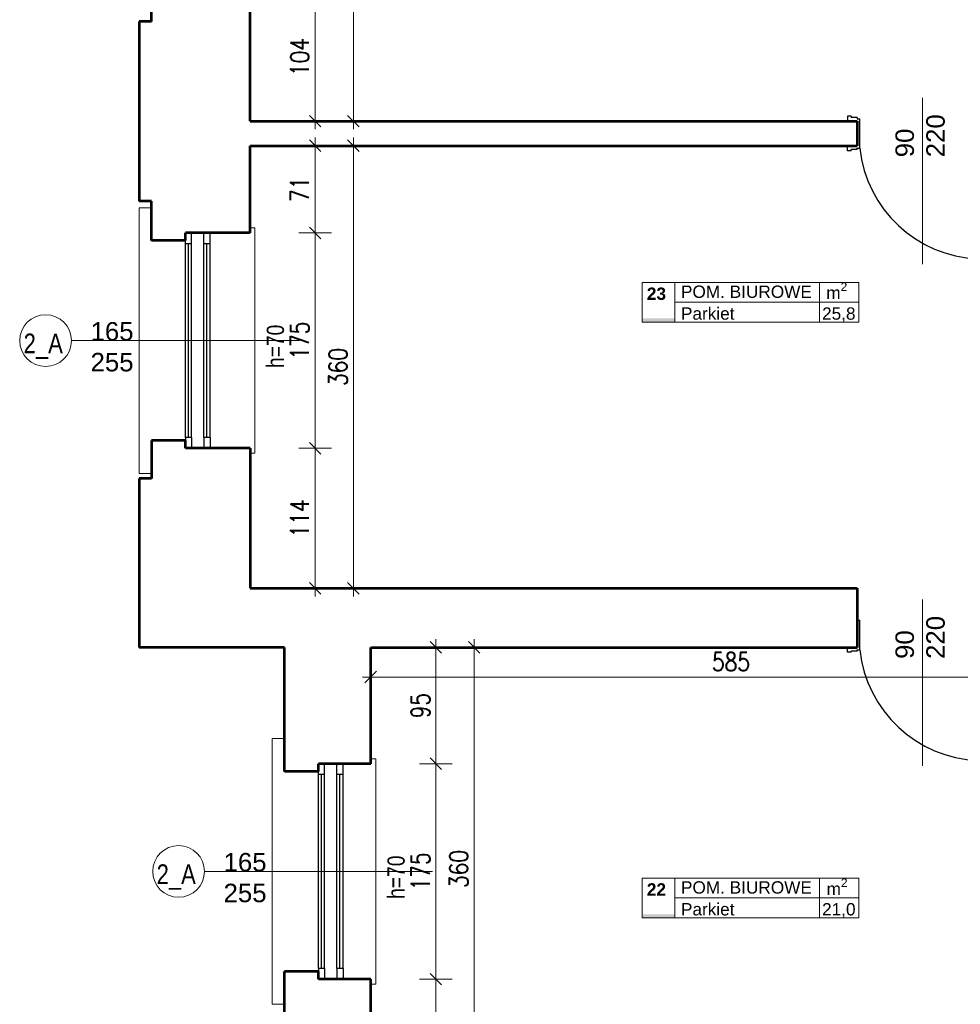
# Model space of a CAD drawing. Header units: millimetres. Extents: x 56977 to 67992, y 30187 to 42235.
# Tile 52 of 130: x 58748 to 59512, y 35043 to 35843. Entities that reach past the tile are written whole.
import ezdxf

# ---------------------------------------------------------------- set-up
doc = ezdxf.new("R2010")
doc.units = ezdxf.units.MM
doc.header["$MEASUREMENT"] = 0
doc.layers.get('0').update_dxf_attribs({"lineweight": 13})
doc.layers.get('DEFPOINTS').update_dxf_attribs({"lineweight": 13})
doc.layers.add('AI-OKNA', color=4, linetype='Continuous')
for name, color, linetype, lineweight in [('AI-OPISY', 3, 'Continuous', 13), ('AI_MURY', 40, 'Continuous', 53), ('AI_WIDOK', 8, 'Continuous', 13), ('Lines', 7, 'Continuous', 13), ('OPISY TABELKI', 30, 'Continuous', 13), ('wymiary', 8, 'Continuous', 13)]:
    doc.layers.add(name, color=color, linetype=linetype, lineweight=lineweight)
doc.styles.add('GENERATED_STYLE_2', font='txt.shx')
doc.styles.get("Standard").update_dxf_attribs({"font": 'txt.shx'})
doc.styles.add('Style-ROMANS', font='ROMANS.shx')
doc.styles.add('WYMIAROWY-08', font='ROMANS.shx', dxfattribs={"width": 0.8})
doc.dimstyles.new('DYBY', dxfattribs={"dimscale": 100, "dimtxt": 0.15, "dimasz": 0.05, "dimexe": 0.05, "dimexo": 0.1, "dimgap": 0.05, "dimtad": 1, "dimdec": 0, "dimdsep": 46, "dimlunit": 5, "dimtxsty": 'WYMIAROWY-08', "dimblk": 'M_STRZ', "dimcen": 0.1, "dimse1": 1, "dimse2": 1, "dimclrd": 7, "dimclre": 7, "dimclrt": 1, "dimadec": 0, "dimazin": 0, "dimtfac": 1, "dimtdec": 0, "dimtmove": 2, "dimatfit": 3, "dimldrblk": 'M_STRZ', "dimfxl": 0, "dimtolj": 1, "dimarcsym": 0})

# ---------------------------------------------------------------- blocks, each defined once
blk = doc.blocks.new('M_STRZ')
for p, q in [((0, 2.66), (0, 0)), ((-1.33, 0), (1.33, 0)), ((-0.94, -0.94), (0.94, 0.94)), ((0, 0), (0, -2.66))]:
    blk.add_line(p, q)
blk = doc.blocks.new('*U539')
at = {"layer": 'DEFPOINTS', "color": 0}
for p in [(58935.54, 35864.82), (58935.54, 35760.62), (58988.4, 35760.62)]:
    blk.add_point(p, dxfattribs=at)
at = {"layer": 'wymiary', "color": 7, "lineweight": -2}
blk.add_line((58988.4, 35859.82), (58988.4, 35765.62), dxfattribs=at)
at = {"layer": 'wymiary', "color": 7, "lineweight": -2, "xscale": 5, "yscale": 5, "zscale": 5}
for p, rotation in [((58988.4, 35864.82), 90), ((58988.4, 35760.62), 270)]:
    blk.add_blockref('M_STRZ', p, dxfattribs=dict(at, rotation=rotation))
at = {"layer": 'wymiary', "color": 1, "insert": (58975.9, 35812.72), "char_height": 15, "attachment_point": 5, "rotation": 90, "style": 'WYMIAROWY-08'}
blk.add_mtext('104', dxfattribs=at)
blk = doc.blocks.new('*D2072')
at = {"layer": 'DEFPOINTS'}
for p in [(58935.54, 35864.82), (58975.9, 35828.2), (58935.54, 35760.62), (58988.4, 35760.62)]:
    blk.add_point(p, dxfattribs=at)
at = {"layer": 'wymiary', "color": 7}
blk.add_blockref('*U539', (0, 0), dxfattribs=at)
blk = doc.blocks.new('*U540')
at = {"layer": 'DEFPOINTS', "color": 0}
for p in [(58935.54, 35740.62), (58935.54, 35669.82), (58988.4, 35669.82)]:
    blk.add_point(p, dxfattribs=at)
at = {"layer": 'wymiary', "color": 7, "lineweight": -2}
blk.add_line((58988.4, 35735.62), (58988.4, 35674.82), dxfattribs=at)
at = {"layer": 'wymiary', "color": 7, "lineweight": -2, "xscale": 5, "yscale": 5, "zscale": 5}
for p, rotation in [((58988.4, 35740.62), 90), ((58988.4, 35669.82), 270)]:
    blk.add_blockref('M_STRZ', p, dxfattribs=dict(at, rotation=rotation))
at = {"layer": 'wymiary', "color": 1, "insert": (58975.9, 35705.22), "char_height": 15, "attachment_point": 5, "rotation": 90, "style": 'WYMIAROWY-08'}
blk.add_mtext('71', dxfattribs=at)
blk = doc.blocks.new('*D2073')
at = {"layer": 'DEFPOINTS'}
for p in [(58935.54, 35740.62), (58975.9, 35715.84), (58935.54, 35669.82), (58988.4, 35669.82)]:
    blk.add_point(p, dxfattribs=at)
at = {"layer": 'wymiary', "color": 7}
blk.add_blockref('*U540', (0, 0), dxfattribs=at)
blk = doc.blocks.new('*U541')
at = {"layer": 'DEFPOINTS', "color": 0}
for p in [(58935.54, 35669.82), (58935.54, 35494.82), (58988.4, 35494.82)]:
    blk.add_point(p, dxfattribs=at)
at = {"layer": 'wymiary', "color": 7, "lineweight": -2}
blk.add_line((58988.4, 35664.82), (58988.4, 35499.82), dxfattribs=at)
at = {"layer": 'wymiary', "color": 7, "lineweight": -2, "xscale": 5, "yscale": 5, "zscale": 5}
for p, rotation in [((58988.4, 35669.82), 90), ((58988.4, 35494.82), 270)]:
    blk.add_blockref('M_STRZ', p, dxfattribs=dict(at, rotation=rotation))
at = {"layer": 'wymiary', "color": 1, "insert": (58975.9, 35582.32), "char_height": 15, "attachment_point": 5, "rotation": 90, "style": 'WYMIAROWY-08'}
blk.add_mtext('175', dxfattribs=at)
blk = doc.blocks.new('*D2074')
at = {"layer": 'DEFPOINTS'}
for p in [(58935.54, 35669.82), (58975.9, 35597.8), (58935.54, 35494.82), (58988.4, 35494.82)]:
    blk.add_point(p, dxfattribs=at)
at = {"layer": 'wymiary', "color": 7}
blk.add_blockref('*U541', (0, 0), dxfattribs=at)
blk = doc.blocks.new('*U542')
at = {"layer": 'DEFPOINTS', "color": 0}
for p in [(58935.54, 35494.82), (58935.54, 35381.07), (58988.4, 35381.07)]:
    blk.add_point(p, dxfattribs=at)
at = {"layer": 'wymiary', "color": 7, "lineweight": -2}
blk.add_line((58988.4, 35489.82), (58988.4, 35386.07), dxfattribs=at)
at = {"layer": 'wymiary', "color": 7, "lineweight": -2, "xscale": 5, "yscale": 5, "zscale": 5}
for p, rotation in [((58988.4, 35494.82), 90), ((58988.4, 35381.07), 270)]:
    blk.add_blockref('M_STRZ', p, dxfattribs=dict(at, rotation=rotation))
at = {"layer": 'wymiary', "color": 1, "insert": (58975.9, 35437.94), "char_height": 15, "attachment_point": 5, "rotation": 90, "style": 'WYMIAROWY-08'}
blk.add_mtext('114', dxfattribs=at)
blk = doc.blocks.new('*D2075')
at = {"layer": 'DEFPOINTS'}
for p in [(58935.54, 35494.82), (58975.9, 35453.42), (58935.54, 35381.07), (58988.4, 35381.07)]:
    blk.add_point(p, dxfattribs=at)
at = {"layer": 'wymiary', "color": 7}
blk.add_blockref('*U542', (0, 0), dxfattribs=at)
blk = doc.blocks.new('*U543')
at = {"layer": 'DEFPOINTS', "color": 0}
for p in [(59033.54, 35333.07), (59033.54, 35238.57), (59086.4, 35238.57)]:
    blk.add_point(p, dxfattribs=at)
at = {"layer": 'wymiary', "color": 7, "lineweight": -2}
blk.add_line((59086.4, 35328.07), (59086.4, 35243.57), dxfattribs=at)
at = {"layer": 'wymiary', "color": 7, "lineweight": -2, "xscale": 5, "yscale": 5, "zscale": 5}
for p, rotation in [((59086.4, 35333.07), 90), ((59086.4, 35238.57), 270)]:
    blk.add_blockref('M_STRZ', p, dxfattribs=dict(at, rotation=rotation))
at = {"layer": 'wymiary', "color": 1, "insert": (59073.9, 35285.82), "char_height": 15, "attachment_point": 5, "rotation": 90, "style": 'WYMIAROWY-08'}
blk.add_mtext('95', dxfattribs=at)
blk = doc.blocks.new('*D2076')
at = {"layer": 'DEFPOINTS'}
for p in [(59033.54, 35333.07), (59073.9, 35296.44), (59033.54, 35238.57), (59086.4, 35238.57)]:
    blk.add_point(p, dxfattribs=at)
at = {"layer": 'wymiary', "color": 7}
blk.add_blockref('*U543', (0, 0), dxfattribs=at)
blk = doc.blocks.new('*U544')
at = {"layer": 'DEFPOINTS', "color": 0}
for p in [(59033.54, 35238.57), (59033.54, 35063.57), (59086.4, 35063.57)]:
    blk.add_point(p, dxfattribs=at)
at = {"layer": 'wymiary', "color": 7, "lineweight": -2}
blk.add_line((59086.4, 35233.57), (59086.4, 35068.57), dxfattribs=at)
at = {"layer": 'wymiary', "color": 7, "lineweight": -2, "xscale": 5, "yscale": 5, "zscale": 5}
for p, rotation in [((59086.4, 35238.57), 90), ((59086.4, 35063.57), 270)]:
    blk.add_blockref('M_STRZ', p, dxfattribs=dict(at, rotation=rotation))
at = {"layer": 'wymiary', "color": 1, "insert": (59073.9, 35151.07), "char_height": 15, "attachment_point": 5, "rotation": 90, "style": 'WYMIAROWY-08'}
blk.add_mtext('175', dxfattribs=at)
blk = doc.blocks.new('*D2077')
at = {"layer": 'DEFPOINTS'}
for p in [(59033.54, 35238.57), (59073.9, 35166.55), (59033.54, 35063.57), (59086.4, 35063.57)]:
    blk.add_point(p, dxfattribs=at)
at = {"layer": 'wymiary', "color": 7}
blk.add_blockref('*U544', (0, 0), dxfattribs=at)
blk = doc.blocks.new('*U556')
at = {"layer": 'DEFPOINTS', "color": 0}
for p in [(58935.54, 36110.62), (58935.54, 35760.62), (59019.49, 35760.62)]:
    blk.add_point(p, dxfattribs=at)
at = {"layer": 'wymiary', "color": 7, "lineweight": -2}
blk.add_line((59019.49, 36105.62), (59019.49, 35765.62), dxfattribs=at)
at = {"layer": 'wymiary', "color": 7, "lineweight": -2, "xscale": 5, "yscale": 5, "zscale": 5}
for p, rotation in [((59019.49, 36110.62), 90), ((59019.49, 35760.62), 270)]:
    blk.add_blockref('M_STRZ', p, dxfattribs=dict(at, rotation=rotation))
at = {"layer": 'wymiary', "color": 1, "insert": (59006.99, 35935.62), "char_height": 15, "attachment_point": 5, "rotation": 90, "style": 'WYMIAROWY-08'}
blk.add_mtext('350', dxfattribs=at)
blk = doc.blocks.new('*D2089')
at = {"layer": 'DEFPOINTS'}
for p in [(58935.54, 36110.62), (59006.99, 35951.95), (58935.54, 35760.62), (59019.49, 35760.62)]:
    blk.add_point(p, dxfattribs=at)
at = {"layer": 'wymiary', "color": 7}
blk.add_blockref('*U556', (0, 0), dxfattribs=at)
blk = doc.blocks.new('*U557')
at = {"layer": 'DEFPOINTS', "color": 0}
for p in [(58935.54, 35740.62), (58935.54, 35381.07), (59019.49, 35381.07)]:
    blk.add_point(p, dxfattribs=at)
at = {"layer": 'wymiary', "color": 7, "lineweight": -2}
blk.add_line((59019.49, 35735.62), (59019.49, 35386.07), dxfattribs=at)
at = {"layer": 'wymiary', "color": 7, "lineweight": -2, "xscale": 5, "yscale": 5, "zscale": 5}
for p, rotation in [((59019.49, 35740.62), 90), ((59019.49, 35381.07), 270)]:
    blk.add_blockref('M_STRZ', p, dxfattribs=dict(at, rotation=rotation))
at = {"layer": 'wymiary', "color": 1, "insert": (59006.99, 35560.84), "char_height": 15, "attachment_point": 5, "rotation": 90, "style": 'WYMIAROWY-08'}
blk.add_mtext('360', dxfattribs=at)
blk = doc.blocks.new('*D2090')
at = {"layer": 'DEFPOINTS'}
for p in [(58935.54, 35740.62), (59006.99, 35577.18), (58935.54, 35381.07), (59019.49, 35381.07)]:
    blk.add_point(p, dxfattribs=at)
at = {"layer": 'wymiary', "color": 7}
blk.add_blockref('*U557', (0, 0), dxfattribs=at)
blk = doc.blocks.new('*U1354')
at = {"layer": 'DEFPOINTS', "color": 0}
for p in [(59033.54, 35063.57), (59033.54, 34973.07), (59086.4, 34973.07)]:
    blk.add_point(p, dxfattribs=at)
at = {"layer": 'wymiary', "color": 7, "lineweight": -2}
blk.add_line((59086.4, 35058.57), (59086.4, 34978.07), dxfattribs=at)
at = {"layer": 'wymiary', "color": 7, "lineweight": -2, "xscale": 5, "yscale": 5, "zscale": 5}
for p, rotation in [((59086.4, 35063.57), 90), ((59086.4, 34973.07), 270)]:
    blk.add_blockref('M_STRZ', p, dxfattribs=dict(at, rotation=rotation))
at = {"layer": 'wymiary', "color": 1, "insert": (59073.9, 35018.32), "char_height": 15, "attachment_point": 5, "rotation": 90, "style": 'WYMIAROWY-08'}
blk.add_mtext('91', dxfattribs=at)
blk = doc.blocks.new('*D2885')
at = {"layer": 'DEFPOINTS'}
for p in [(59033.54, 35063.57), (59073.9, 35028.94), (59033.54, 34973.07), (59086.4, 34973.07)]:
    blk.add_point(p, dxfattribs=at)
at = {"layer": 'wymiary', "color": 7}
blk.add_blockref('*U1354', (0, 0), dxfattribs=at)
blk = doc.blocks.new('*U1355')
at = {"layer": 'DEFPOINTS', "color": 0}
for p in [(59033.54, 35333.07), (59033.54, 34973.07), (59117.49, 34973.07)]:
    blk.add_point(p, dxfattribs=at)
at = {"layer": 'wymiary', "color": 7, "lineweight": -2}
blk.add_line((59117.49, 35328.07), (59117.49, 34978.07), dxfattribs=at)
at = {"layer": 'wymiary', "color": 7, "lineweight": -2, "xscale": 5, "yscale": 5, "zscale": 5}
for p, rotation in [((59117.49, 35333.07), 90), ((59117.49, 34973.07), 270)]:
    blk.add_blockref('M_STRZ', p, dxfattribs=dict(at, rotation=rotation))
at = {"layer": 'wymiary', "color": 1, "insert": (59104.99, 35153.07), "char_height": 15, "attachment_point": 5, "rotation": 90, "style": 'WYMIAROWY-08'}
blk.add_mtext('360', dxfattribs=at)
blk = doc.blocks.new('*D2886')
at = {"layer": 'DEFPOINTS'}
for p in [(59033.54, 35333.07), (59104.99, 35169.4), (59033.54, 34973.07), (59117.49, 34973.07)]:
    blk.add_point(p, dxfattribs=at)
at = {"layer": 'wymiary', "color": 7}
blk.add_blockref('*U1355', (0, 0), dxfattribs=at)
blk = doc.blocks.new('*U1388')
at = {"layer": 'DEFPOINTS', "color": 0}
for p in [(59033.54, 35333.07), (59618.61, 35333.07), (59618.61, 35308.96)]:
    blk.add_point(p, dxfattribs=at)
at = {"layer": 'wymiary', "color": 7, "lineweight": -2}
blk.add_line((59038.54, 35308.96), (59613.61, 35308.96), dxfattribs=at)
at = {"layer": 'wymiary', "color": 7, "lineweight": -2, "xscale": 5, "yscale": 5, "zscale": 5, "rotation": 180}
blk.add_blockref('M_STRZ', (59033.54, 35308.96), dxfattribs=at)
at = {"layer": 'wymiary', "color": 7, "lineweight": -2, "xscale": 5, "yscale": 5, "zscale": 5}
blk.add_blockref('M_STRZ', (59618.61, 35308.96), dxfattribs=at)
at = {"layer": 'wymiary', "color": 1, "insert": (59326.07, 35321.46), "char_height": 15, "attachment_point": 5, "style": 'WYMIAROWY-08'}
blk.add_mtext('585', dxfattribs=at)
blk = doc.blocks.new('*D2919')
at = {"layer": 'DEFPOINTS'}
for p in [(59033.54, 35333.07), (59618.61, 35333.07), (59618.61, 35308.96), (59309.74, 35296.46)]:
    blk.add_point(p, dxfattribs=at)
at = {"layer": 'wymiary', "color": 7}
blk.add_blockref('*U1388', (0, 0), dxfattribs=at)

msp = doc.modelspace()

# ---------------------------------------------------------------- hatches: boundary and pattern name
at = {"layer": 'OPISY TABELKI', "extrusion": (0, 0, -1)}
for points in [[(-59280.42, 35597.34), (-59280.42, 35600.29), (-59254.06, 35600.29), (-59254.06, 35597.34)], [(-59280.42, 35113.38), (-59280.42, 35116.33), (-59254.06, 35116.33), (-59254.06, 35113.38)]]:
    msp.add_hatch(color=256, dxfattribs=at).paths.add_polyline_path(points, flags=16)

# ---------------------------------------------------------------- linework, layer by layer
at = {"layer": 'AI-OKNA'}
for p, q in [((59420.64, 35764.62), (59420.64, 35760.62)), ((59423.64, 35764.62), (59420.64, 35764.62)), ((59423.64, 35764.62), (59423.64, 35763.62)), ((59428.64, 35763.62), (59423.64, 35763.62)), ((59428.64, 35763.62), (59428.64, 35762.62)), ((59428.64, 35762.62), (59430.64, 35762.62)), ((59428.64, 35760.62), (59428.64, 35740.62)), ((59428.64, 35760.62), (59428.64, 35740.62)), ((59430.64, 35738.62), (59430.64, 35762.62)), ((59420.64, 35736.62), (59420.64, 35740.62)), ((59423.64, 35736.62), (59420.64, 35736.62)), ((59428.64, 35737.62), (59423.64, 35737.62)), ((59423.64, 35736.62), (59423.64, 35737.62)), ((59428.64, 35738.62), (59430.64, 35738.62)), ((59428.64, 35737.62), (59428.64, 35738.62)), ((58888.04, 35661.07), (58888.04, 35669.82)), ((58898.04, 35661.07), (58898.04, 35669.82)), ((58903.04, 35661.07), (58903.04, 35669.82)), ((58883.04, 35661.07), (58883.04, 35663.57)), ((58888.04, 35661.07), (58883.04, 35661.07)), ((58883.04, 35503.57), (58883.04, 35661.07)), ((58885.54, 35503.57), (58885.54, 35661.07)), ((58888.04, 35503.57), (58888.04, 35661.07)), ((58903.04, 35661.07), (58898.04, 35661.07)), ((58898.04, 35503.57), (58898.04, 35661.07)), ((58900.54, 35503.57), (58900.54, 35661.07)), ((58903.04, 35503.57), (58903.04, 35661.07)), ((58888.04, 35503.57), (58883.04, 35503.57)), ((58883.04, 35503.57), (58883.04, 35501.07)), ((58888.04, 35503.57), (58888.04, 35494.82)), ((58898.04, 35503.57), (58898.04, 35494.82)), ((58903.04, 35503.57), (58898.04, 35503.57)), ((58903.04, 35503.57), (58903.04, 35494.82)), ((59428.64, 35381.07), (59428.64, 35333.07)), ((59428.64, 35355.07), (59430.64, 35355.07)), ((59430.64, 35331.07), (59430.64, 35355.07)), ((59420.64, 35329.07), (59420.64, 35333.07)), ((59423.64, 35329.07), (59420.64, 35329.07)), ((59428.64, 35330.07), (59423.64, 35330.07)), ((59423.64, 35329.07), (59423.64, 35330.07)), ((59428.64, 35331.07), (59430.64, 35331.07)), ((59428.64, 35330.07), (59428.64, 35331.07)), ((58996.04, 35229.82), (58996.04, 35238.57)), ((59006.04, 35229.82), (59006.04, 35238.57)), ((59011.04, 35229.82), (59011.04, 35238.57)), ((58991.04, 35229.82), (58991.04, 35232.32)), ((58996.04, 35229.82), (58991.04, 35229.82)), ((58991.04, 35072.32), (58991.04, 35229.82)), ((58993.54, 35072.32), (58993.54, 35229.82)), ((58996.04, 35072.32), (58996.04, 35229.82)), ((59011.04, 35229.82), (59006.04, 35229.82)), ((59006.04, 35072.32), (59006.04, 35229.82)), ((59008.54, 35072.32), (59008.54, 35229.82)), ((59011.04, 35072.32), (59011.04, 35229.82)), ((58996.04, 35072.32), (58991.04, 35072.32)), ((58991.04, 35072.32), (58991.04, 35069.82)), ((58996.04, 35072.32), (58996.04, 35063.57)), ((59006.04, 35072.32), (59006.04, 35063.57)), ((59011.04, 35072.32), (59006.04, 35072.32)), ((59011.04, 35072.32), (59011.04, 35063.57))]:
    msp.add_line(p, q, dxfattribs=at)
for centre in [(59531.24, 35749.72), (59531.24, 35342.18)]:
    msp.add_arc(centre, 101.21, 186.30069, 267.39453, dxfattribs=at)
at = {"layer": 'AI-OPISY'}
for p, q in [((59481.64, 35779.43), (59481.64, 35644.54)), ((58790.49, 35582.32), (58975.58, 35582.32)), ((59481.64, 35371.88), (59481.64, 35236.99)), ((58898.49, 35151.07), (59083.58, 35151.07))]:
    msp.add_line(p, q, dxfattribs=at)
for centre in [(58769.49, 35582.32), (58877.49, 35151.07)]:
    msp.add_circle(centre, 21, dxfattribs=at)
at = {"layer": 'AI_MURY'}
for p, q in [((58855.54, 35841.64), (58855.54, 35871.07)), ((58935.54, 35760.62), (58935.54, 35864.82)), ((58845.54, 35841.64), (58845.54, 35695.64)), ((58855.54, 35841.64), (58845.54, 35841.64)), ((58935.54, 35760.62), (59428.64, 35760.62)), ((59428.64, 35760.62), (59428.64, 35740.62)), ((59428.64, 35760.62), (59428.64, 35740.62)), ((59428.64, 35760.62), (59428.64, 35740.62)), ((58935.54, 35669.82), (58935.54, 35740.62)), ((58935.54, 35740.62), (59428.64, 35740.62)), ((58855.54, 35695.64), (58845.54, 35695.64)), ((58855.54, 35663.57), (58855.54, 35695.64)), ((58883.04, 35663.57), (58883.04, 35669.82)), ((58935.54, 35669.82), (58883.04, 35669.82)), ((58883.04, 35663.57), (58855.54, 35663.57)), ((58883.04, 35501.07), (58855.54, 35501.07)), ((58855.54, 35501.07), (58855.54, 35470.32)), ((58883.04, 35494.82), (58883.04, 35501.07)), ((58935.54, 35494.82), (58883.04, 35494.82)), ((58935.54, 35494.82), (58935.54, 35381.07)), ((58845.54, 35470.32), (58845.54, 35333.07)), ((58855.54, 35470.32), (58845.54, 35470.32)), ((58935.54, 35381.07), (59428.64, 35381.07)), ((59428.64, 35381.07), (59428.64, 35333.07)), ((59428.64, 35381.07), (59428.64, 35333.07)), ((59428.64, 35381.07), (59428.64, 35333.07)), ((58963.54, 35333.07), (58845.54, 35333.07)), ((58963.54, 35232.32), (58963.54, 35333.07)), ((59033.54, 35333.07), (59428.64, 35333.07)), ((59033.54, 35238.57), (59033.54, 35333.07)), ((59033.54, 35333.07), (59428.64, 35333.07)), ((58991.04, 35232.32), (58991.04, 35238.57)), ((59033.54, 35238.57), (58991.04, 35238.57)), ((58991.04, 35232.32), (58963.54, 35232.32)), ((58963.54, 34902.32), (58963.54, 35069.82)), ((58991.04, 35069.82), (58963.54, 35069.82)), ((58991.04, 35063.57), (58991.04, 35069.82)), ((59033.54, 35063.57), (58991.04, 35063.57)), ((59033.54, 34973.07), (59033.54, 35063.57)), ((59033.54, 34973.07), (59033.54, 35063.57))]:
    msp.add_line(p, q, dxfattribs=at)
at = {"layer": 'AI_WIDOK', "color": 251, "linetype": 'Continuous'}
for p, q in [((58953.54, 35043.18), (58953.54, 35258.96)), ((59037.54, 35059.57), (59037.54, 35242.57))]:
    msp.add_line(p, q, dxfattribs=at)
at = {"layer": 'Lines', "color": 251, "linetype": 'Continuous'}
for p, q in [((58845.54, 35474.43), (58845.54, 35690.21)), ((58845.54, 35690.21), (58855.54, 35690.21)), ((58935.54, 35673.82), (58939.54, 35673.82)), ((58939.54, 35490.82), (58939.54, 35673.82)), ((58935.54, 35490.82), (58939.54, 35490.82)), ((58845.54, 35474.43), (58855.54, 35474.43)), ((58953.54, 35258.96), (58963.54, 35258.96)), ((59033.54, 35242.57), (59037.54, 35242.57)), ((59033.54, 35059.57), (59037.54, 35059.57)), ((58953.54, 35043.18), (58963.54, 35043.18))]:
    msp.add_line(p, q, dxfattribs=at)
at = {"layer": 'OPISY TABELKI'}
for p, q in [((59254.06, 35629.6), (59429.75, 35629.6)), ((59254.06, 35629.6), (59254.06, 35597.34)), ((59280.42, 35629.6), (59280.42, 35597.34)), ((59397.97, 35629.6), (59397.97, 35597.34)), ((59429.75, 35629.6), (59429.75, 35597.34)), ((59280.42, 35613.47), (59429.75, 35613.47)), ((59254.06, 35597.34), (59429.75, 35597.34)), ((59254.06, 35145.63), (59429.75, 35145.63)), ((59254.06, 35145.63), (59254.06, 35113.38)), ((59280.42, 35145.63), (59280.42, 35113.38)), ((59397.97, 35145.63), (59397.97, 35113.38)), ((59429.75, 35145.63), (59429.75, 35113.38)), ((59280.42, 35129.5), (59429.75, 35129.5)), ((59254.06, 35113.38), (59429.75, 35113.38))]:
    msp.add_line(p, q, dxfattribs=at)

# ---------------------------------------------------------------- texts
at = {"layer": 'AI-OPISY', "char_height": 15, "width": 45.2902, "attachment_point": 1, "rotation": 90}
for insert in [(59459.6, 35731.26), (59459.6, 35323.71)]:
    msp.add_mtext('\\fArial|b0|i0|c238|p39;90\\P220', dxfattribs=dict(at, insert=insert))
at = {"layer": 'AI-OPISY', "char_height": 15, "width": 45.2902, "attachment_point": 8}
for insert in [(58823.49, 35557.11), (58931.49, 35125.86)]:
    msp.add_mtext('\\fArial|b0|i0|c238|p39;165\\P255', dxfattribs=dict(at, insert=insert))
at = {"layer": 'AI-OPISY', "char_height": 14, "attachment_point": 7, "rotation": 90, "line_spacing_factor": 0.722892, "style": 'WYMIAROWY-08'}
for insert in [(58963.28, 35560), (59061.28, 35128.75)]:
    msp.add_mtext('\\fArial|b0|i0|c238|p39;h=70', dxfattribs=dict(at, insert=insert))
at = {"layer": 'AI-OPISY', "char_height": 16, "width": 20.64, "attachment_point": 7, "style": 'WYMIAROWY-08'}
for insert in [(58751.69, 35567.43), (58859.69, 35136.18)]:
    msp.add_mtext('\\fArial|b0|i0|c238|p39;2_A', dxfattribs=dict(at, insert=insert))
at = {"layer": 'OPISY TABELKI', "color": 7, "char_height": 10, "width": 168.6591, "attachment_point": 1, "style": 'GENERATED_STYLE_2'}
for s, insert in [('\\A1;\\fArial|b0|i0|c238|p39;m\\H7.000000;\\S2^  ;', (59403.45, 35629.59)), ('\\fArial|b1|i0|c238|p39;23', (59257.75, 35625.43)), ('\\fArial|b0|i0|c238|p39;POM. BIUROWE       ', (59285.44, 35627.04)), ('\\fArial|b0|i0|c238|p39;Parkiet          ', (59285.44, 35609.31)), ('\\fArial|b0|i0|c238|p39;25,8            ', (59400.01, 35609.31)), ('\\fArial|b1|i0|c238|p39;22', (59257.75, 35141.47)), ('\\fArial|b0|i0|c238|p39;POM. BIUROWE       ', (59285.44, 35143.07)), ('\\A1;\\fArial|b0|i0|c238|p39;m\\H7.000000;\\S2^  ;', (59403.66, 35145.36)), ('\\fArial|b0|i0|c238|p39;Parkiet          ', (59285.44, 35125.34)), ('\\fArial|b0|i0|c238|p39;21,0           ', (59400.01, 35125.34))]:
    msp.add_mtext(s, dxfattribs=dict(at, insert=insert))

# ---------------------------------------------------------------- dimensions: what is measured, and where the dimension line sits
at = {"layer": 'wymiary', "color": 7}
for base, p1, p2, picture, middle in [((59019.49, 35760.62), (58935.54, 36110.62), (58935.54, 35760.62), '*D2089', (59006.99, 35951.95)), ((58988.4, 35760.62), (58935.54, 35864.82), (58935.54, 35760.62), '*D2072', (58975.9, 35828.2)), ((58988.4, 35669.82), (58935.54, 35740.62), (58935.54, 35669.82), '*D2073', (58975.9, 35715.84)), ((59019.49, 35381.07), (58935.54, 35740.62), (58935.54, 35381.07), '*D2090', (59006.99, 35577.18)), ((58988.4, 35494.82), (58935.54, 35669.82), (58935.54, 35494.82), '*D2074', (58975.9, 35597.8)), ((58988.4, 35381.07), (58935.54, 35494.82), (58935.54, 35381.07), '*D2075', (58975.9, 35453.42)), ((59086.40412571, 35238.56829895), (59033.53528189, 35333.06829895), (59033.53528189, 35238.56829895), '*D2076', (59073.90412571, 35296.43972752)), ((59117.49, 34973.07), (59033.54, 35333.07), (59033.54, 34973.07), '*D2886', (59104.99, 35169.4)), ((59086.4, 35063.57), (59033.54, 35238.57), (59033.54, 35063.57), '*D2077', (59073.9, 35166.55)), ((59086.40412571, 34973.06829895), (59033.53528189, 35063.56829895), (59033.53528189, 34973.06829895), '*D2885', (59073.90412571, 35028.93972752))]:
    dim = msp.add_linear_dim(base=base, p1=p1, p2=p2, angle=270, dimstyle='DYBY', override={"dimtad": 0, "dimtxsty": 'Style-ROMANS', "dimcen": 0.001, "dimclrd": 0, "dimclre": 0}, dxfattribs=at)
    dim.commit()
    dim.dimension.update_dxf_attribs({"geometry": picture, "text_midpoint": middle, "dimtype": 128})
dim = msp.add_linear_dim(base=(59618.61, 35308.96), p1=(59033.54, 35333.07), p2=(59618.61, 35333.07), dimstyle='DYBY', override={"dimtad": 0, "dimtxsty": 'Style-ROMANS', "dimcen": 0.001, "dimclrd": 0, "dimclre": 0}, dxfattribs=at)
dim.commit()
dim.dimension.update_dxf_attribs({"geometry": '*D2919', "text_midpoint": (59309.74, 35296.46), "dimtype": 128})

doc.saveas('drawing.dxf')
